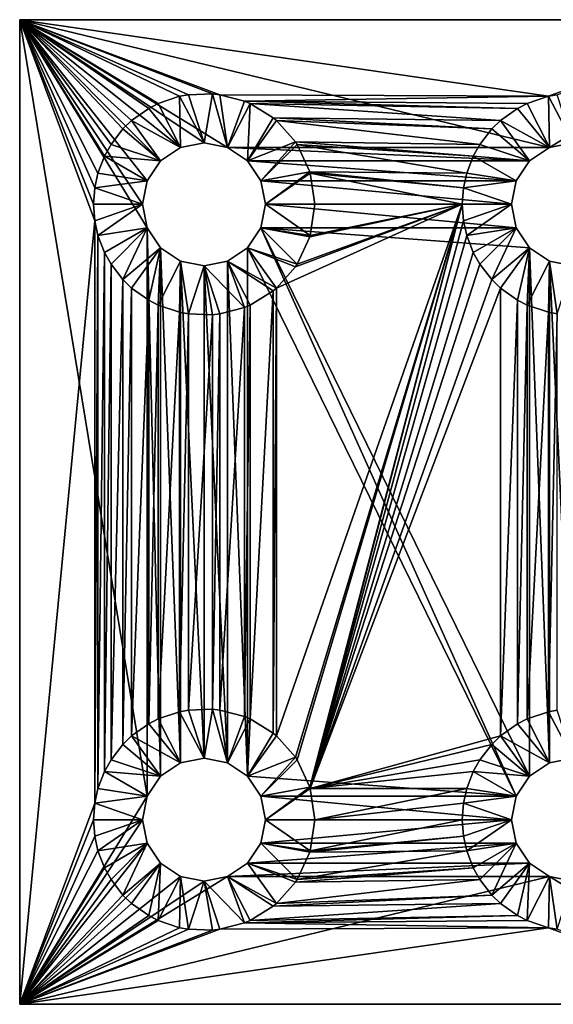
# Model space of a CAD drawing. Extents: x -50 to 50, y -20 to 20.
# Tile 1 of 4: x -50 to -28, y -20 to 20. Entities that reach past the tile are written whole.
import ezdxf

# ---------------------------------------------------------------- set-up
doc = ezdxf.new("R2010")
doc.units = 0
doc.header["$LTSCALE"] = 5
doc.linetypes.add('AUSGEZOGEN', pattern=[0])
doc.layers.add('LAYER0', color=7, linetype='CONTINUOUS')

msp = doc.modelspace()

# ---------------------------------------------------------------- linework, layer by layer
at = {"layer": 'LAYER0', "color": 8, "linetype": 'AUSGEZOGEN'}
for points in [[(-50, 20, -25), (-20, 20, -35), (-50, 20, -35)], [(-50, 20, -25), (-20, 20, -25), (-20, 20, -35)], [(-41.86, 16.954, -25), (-28.501, 16.887, -25), (-50, 20, -25)], [(-42.164, 16.987, -25), (-50, 20, -25), (-43.14, 16.954, -25)], [(-42.164, 16.987, -25), (-41.86, 16.954, -25), (-50, 20, -25)], [(-50, 20, -25), (-28.501, 16.887, -25), (-20, 20, -25)], [(-46.95, 11.829, -25), (-47, 12.5, -25), (-50, 20, -25)], [(-50, -20, -25), (-46.95, 11.829, -25), (-50, 20, -25)], [(-47, 12.5, -25), (-46.95, 13.171, -25), (-50, 20, -25)], [(-50, 20, -25), (-46.95, 13.171, -25), (-46.818, 13.768, -25)], [(-46.554, 14.452, -25), (-50, 20, -25), (-46.818, 13.768, -25)], [(-46.554, 14.452, -25), (-46.286, 14.933, -25), (-50, 20, -25)], [(-50, 20, -25), (-46.286, 14.933, -25), (-45.799, 15.561, -25)], [(-45.447, 15.901, -25), (-50, 20, -25), (-45.799, 15.561, -25)], [(-45.447, 15.901, -25), (-44.75, 16.397, -25), (-50, 20, -25)], [(-50, 20, -25), (-44.75, 16.397, -25), (-44.369, 16.593, -25)], [(-43.501, 16.887, -25), (-50, 20, -25), (-44.369, 16.593, -25)], [(-43.501, 16.887, -25), (-43.14, 16.954, -25), (-50, 20, -25)], [(-50, -20, -25), (-50, 20, -25), (-50, -20, -35)], [(-50, -20, -35), (-50, 20, -25), (-50, 20, -35)], [(-28.457, 14.81, -35), (-41.543, 14.81, -35), (-50, 20, -35)], [(-20, 20, -35), (-28.457, 14.81, -35), (-50, 20, -35)], [(-50, 20, -35), (-44.81, -11.543, -35), (-50, -20, -35)], [(-50, 20, -35), (-44.81, 11.543, -35), (-44.81, -11.543, -35)], [(-50, 20, -35), (-45, 12.5, -35), (-44.81, 11.543, -35)], [(-50, 20, -35), (-44.81, 13.457, -35), (-45, 12.5, -35)], [(-50, 20, -35), (-44.268, 14.268, -35), (-44.81, 13.457, -35)], [(-50, 20, -35), (-43.457, 14.81, -35), (-44.268, 14.268, -35)], [(-50, 20, -35), (-42.5, 15, -35), (-43.457, 14.81, -35)], [(-50, 20, -35), (-41.543, 14.81, -35), (-42.5, 15, -35)], [(-20, 20, -25), (-28.501, 16.887, -25), (-28.14, 16.954, -25)], [(-20, 20, -35), (-27.5, 15, -35), (-28.457, 14.81, -35)], [(-43.501, 16.887, -25), (-44.369, 16.593, -25), (-43.457, 14.81, -27)], [(-43.501, 16.887, -25), (-42.5, 15, -27), (-43.14, 16.954, -25)], [(-43.501, 16.887, -25), (-43.457, 14.81, -27), (-42.5, 15, -27)], [(-42.5, 15, -27), (-42.164, 16.987, -25), (-43.14, 16.954, -25)], [(-41.543, 14.81, -27), (-42.164, 16.987, -25), (-42.5, 15, -27)], [(-41.86, 16.954, -25), (-42.164, 16.987, -25), (-41.543, 14.81, -27)], [(-41.86, 16.954, -25), (-41.543, 14.81, -27), (-40.856, 16.689, -25)], [(-40.856, 16.689, -25), (-28.501, 16.887, -25), (-41.86, 16.954, -25)], [(-29.369, 16.593, -25), (-28.501, 16.887, -25), (-40.856, 16.689, -25)], [(-28.501, 16.887, -25), (-29.369, 16.593, -25), (-28.457, 14.81, -27)], [(-28.501, 16.887, -25), (-27.5, 15, -27), (-28.14, 16.954, -25)], [(-28.501, 16.887, -25), (-28.457, 14.81, -27), (-27.5, 15, -27)], [(-44.75, 16.397, -25), (-43.457, 14.81, -27), (-44.369, 16.593, -25)], [(-41.543, 14.81, -27), (-40.631, 16.593, -25), (-40.856, 16.689, -25)], [(-40.732, 14.268, -27), (-40.631, 16.593, -25), (-41.543, 14.81, -27)], [(-29.369, 16.593, -25), (-40.856, 16.689, -25), (-29.75, 16.397, -25)], [(-29.75, 16.397, -25), (-40.856, 16.689, -25), (-40.631, 16.593, -25)], [(-39.694, 16.018, -25), (-40.631, 16.593, -25), (-40.732, 14.268, -27)], [(-29.75, 16.397, -25), (-40.631, 16.593, -25), (-30.447, 15.901, -25)], [(-30.447, 15.901, -25), (-40.631, 16.593, -25), (-39.694, 16.018, -25)], [(-29.75, 16.397, -25), (-28.457, 14.81, -27), (-29.369, 16.593, -25)], [(-44.75, 16.397, -25), (-45.447, 15.901, -25), (-43.457, 14.81, -27)], [(-39.694, 16.018, -25), (-40.732, 14.268, -27), (-39.553, 15.901, -25)], [(-30.447, 15.901, -25), (-39.694, 16.018, -25), (-30.799, 15.561, -25)], [(-30.799, 15.561, -25), (-39.694, 16.018, -25), (-39.553, 15.901, -25)], [(-29.75, 16.397, -25), (-30.447, 15.901, -25), (-28.457, 14.81, -27)], [(-45.799, 15.561, -25), (-44.268, 14.268, -27), (-45.447, 15.901, -25)], [(-45.447, 15.901, -25), (-44.268, 14.268, -27), (-43.457, 14.81, -27)], [(-40.732, 14.268, -27), (-38.782, 15.035, -25), (-39.553, 15.901, -25)], [(-30.799, 15.561, -25), (-39.553, 15.901, -25), (-31.286, 14.933, -25)], [(-39.553, 15.901, -25), (-38.782, 15.035, -25), (-31.286, 14.933, -25)], [(-30.799, 15.561, -25), (-29.268, 14.268, -27), (-30.447, 15.901, -25)], [(-30.447, 15.901, -25), (-29.268, 14.268, -27), (-28.457, 14.81, -27)], [(-46.286, 14.933, -25), (-44.268, 14.268, -27), (-45.799, 15.561, -25)], [(-31.286, 14.933, -25), (-29.268, 14.268, -27), (-30.799, 15.561, -25)], [(-46.554, 14.452, -25), (-44.268, 14.268, -27), (-46.286, 14.933, -25)], [(-44.268, 14.268, -35), (-43.457, 14.81, -27), (-44.268, 14.268, -27)], [(-44.268, 14.268, -35), (-43.457, 14.81, -35), (-43.457, 14.81, -27)], [(-43.457, 14.81, -35), (-42.5, 15, -27), (-43.457, 14.81, -27)], [(-43.457, 14.81, -35), (-42.5, 15, -35), (-42.5, 15, -27)], [(-42.5, 15, -35), (-41.543, 14.81, -27), (-42.5, 15, -27)], [(-42.5, 15, -35), (-41.543, 14.81, -35), (-41.543, 14.81, -27)], [(-41.543, 14.81, -35), (-40.732, 14.268, -27), (-41.543, 14.81, -27)], [(-41.543, 14.81, -35), (-40.732, 14.268, -35), (-40.732, 14.268, -27)], [(-29.268, 14.268, -35), (-40.732, 14.268, -35), (-41.543, 14.81, -35)], [(-28.457, 14.81, -35), (-29.268, 14.268, -35), (-41.543, 14.81, -35)], [(-40.732, 14.268, -27), (-40.19, 13.457, -27), (-38.782, 15.035, -25)], [(-40.19, 13.457, -27), (-38.714, 14.933, -25), (-38.782, 15.035, -25)], [(-38.2, 13.826, -25), (-38.714, 14.933, -25), (-40.19, 13.457, -27)], [(-31.286, 14.933, -25), (-38.782, 15.035, -25), (-31.554, 14.452, -25)], [(-31.554, 14.452, -25), (-38.782, 15.035, -25), (-38.714, 14.933, -25)], [(-31.818, 13.768, -25), (-38.714, 14.933, -25), (-38.2, 13.826, -25)], [(-38.714, 14.933, -25), (-31.818, 13.768, -25), (-31.554, 14.452, -25)], [(-31.554, 14.452, -25), (-29.268, 14.268, -27), (-31.286, 14.933, -25)], [(-29.268, 14.268, -35), (-28.457, 14.81, -27), (-29.268, 14.268, -27)], [(-29.268, 14.268, -35), (-28.457, 14.81, -35), (-28.457, 14.81, -27)], [(-28.457, 14.81, -35), (-27.5, 15, -27), (-28.457, 14.81, -27)], [(-28.457, 14.81, -35), (-27.5, 15, -35), (-27.5, 15, -27)], [(-44.81, 13.457, -27), (-46.554, 14.452, -25), (-46.818, 13.768, -25)], [(-44.81, 13.457, -27), (-44.268, 14.268, -27), (-46.554, 14.452, -25)], [(-29.81, 13.457, -27), (-31.554, 14.452, -25), (-31.818, 13.768, -25)], [(-29.81, 13.457, -27), (-29.268, 14.268, -27), (-31.554, 14.452, -25)], [(-44.81, 13.457, -35), (-44.268, 14.268, -27), (-44.81, 13.457, -27)], [(-44.81, 13.457, -35), (-44.268, 14.268, -35), (-44.268, 14.268, -27)], [(-40.732, 14.268, -35), (-40.19, 13.457, -27), (-40.732, 14.268, -27)], [(-40.732, 14.268, -35), (-40.19, 13.457, -35), (-40.19, 13.457, -27)], [(-29.81, 13.457, -35), (-40.19, 13.457, -35), (-40.732, 14.268, -35)], [(-29.268, 14.268, -35), (-29.81, 13.457, -35), (-40.732, 14.268, -35)], [(-29.81, 13.457, -35), (-29.268, 14.268, -27), (-29.81, 13.457, -27)], [(-29.81, 13.457, -35), (-29.268, 14.268, -35), (-29.268, 14.268, -27)], [(-44.81, 13.457, -27), (-46.818, 13.768, -25), (-46.95, 13.171, -25)], [(-38.2, 13.826, -25), (-40.19, 13.457, -27), (-40, 12.5, -27)], [(-38.2, 13.826, -25), (-40, 12.5, -27), (-38.182, 13.768, -25)], [(-40, 12.5, -27), (-38, 12.5, -25), (-38.182, 13.768, -25)], [(-31.95, 13.171, -25), (-38.2, 13.826, -25), (-38.182, 13.768, -25)], [(-38.2, 13.826, -25), (-31.95, 13.171, -25), (-31.818, 13.768, -25)], [(-32, 12.5, -25), (-38.182, 13.768, -25), (-38, 12.5, -25)], [(-38.182, 13.768, -25), (-32, 12.5, -25), (-31.95, 13.171, -25)], [(-29.81, 13.457, -27), (-31.818, 13.768, -25), (-31.95, 13.171, -25)], [(-44.81, 13.457, -27), (-46.95, 13.171, -25), (-45, 12.5, -27)], [(-45, 12.5, -35), (-44.81, 13.457, -27), (-45, 12.5, -27)], [(-45, 12.5, -35), (-44.81, 13.457, -35), (-44.81, 13.457, -27)], [(-40.19, 13.457, -35), (-40, 12.5, -27), (-40.19, 13.457, -27)], [(-40.19, 13.457, -35), (-40, 12.5, -35), (-40, 12.5, -27)], [(-30, 12.5, -35), (-40, 12.5, -35), (-40.19, 13.457, -35)], [(-29.81, 13.457, -35), (-30, 12.5, -35), (-40.19, 13.457, -35)], [(-29.81, 13.457, -27), (-31.95, 13.171, -25), (-30, 12.5, -27)], [(-30, 12.5, -35), (-29.81, 13.457, -27), (-30, 12.5, -27)], [(-30, 12.5, -35), (-29.81, 13.457, -35), (-29.81, 13.457, -27)], [(-46.95, 13.171, -25), (-47, 12.5, -25), (-45, 12.5, -27)], [(-31.95, 13.171, -25), (-32, 12.5, -25), (-30, 12.5, -27)], [(-46.95, 11.829, -25), (-45, 12.5, -27), (-47, 12.5, -25)], [(-46.818, 11.232, -25), (-45, 12.5, -27), (-46.95, 11.829, -25)], [(-44.81, 11.543, -27), (-45, 12.5, -27), (-46.818, 11.232, -25)], [(-44.81, 11.543, -27), (-44.81, 11.543, -35), (-45, 12.5, -27)], [(-44.81, 11.543, -35), (-45, 12.5, -35), (-45, 12.5, -27)], [(-40, 12.5, -35), (-40.19, 11.543, -27), (-40, 12.5, -27)], [(-40, 12.5, -35), (-40.19, 11.543, -35), (-40.19, 11.543, -27)], [(-38.182, 11.232, -25), (-40, 12.5, -27), (-40.19, 11.543, -27)], [(-40.19, 11.543, -35), (-40, 12.5, -35), (-29.81, 11.543, -35)], [(-38.182, 11.232, -25), (-38, 12.5, -25), (-40, 12.5, -27)], [(-29.81, 11.543, -35), (-40, 12.5, -35), (-30, 12.5, -35)], [(-32, 12.5, -25), (-39.553, -9.099, -25), (-38.782, -9.965, -25)], [(-38.782, 9.965, -25), (-39.553, 9.099, -25), (-32, 12.5, -25)], [(-32, 12.5, -25), (-39.553, 9.099, -25), (-39.553, -9.099, -25)], [(-38.714, -10.067, -25), (-32, 12.5, -25), (-38.782, -9.965, -25)], [(-38.782, 9.965, -25), (-32, 12.5, -25), (-38.714, 10.067, -25)], [(-38.714, -10.067, -25), (-38.2, -11.174, -25), (-32, 12.5, -25)], [(-32, 12.5, -25), (-38.2, 11.174, -25), (-38.714, 10.067, -25)], [(-32, 12.5, -25), (-38.2, -11.174, -25), (-38.182, -11.232, -25)], [(-38.182, 11.232, -25), (-38.2, 11.174, -25), (-32, 12.5, -25)], [(-31.95, 11.829, -25), (-32, 12.5, -25), (-38.182, -11.232, -25)], [(-38.182, 11.232, -25), (-32, 12.5, -25), (-38, 12.5, -25)], [(-31.95, 11.829, -25), (-30, 12.5, -27), (-32, 12.5, -25)], [(-31.818, 11.232, -25), (-30, 12.5, -27), (-31.95, 11.829, -25)], [(-29.81, 11.543, -27), (-30, 12.5, -27), (-31.818, 11.232, -25)], [(-29.81, 11.543, -27), (-29.81, 11.543, -35), (-30, 12.5, -27)], [(-29.81, 11.543, -35), (-30, 12.5, -35), (-30, 12.5, -27)], [(-46.95, -11.829, -25), (-46.95, 11.829, -25), (-50, -20, -25)], [(-46.95, -11.829, -25), (-46.818, 11.232, -25), (-46.95, 11.829, -25)], [(-31.95, 11.829, -25), (-38.182, -11.232, -25), (-31.818, 11.232, -25)], [(-46.95, -11.829, -25), (-46.818, -11.232, -25), (-46.818, 11.232, -25)], [(-46.554, 10.548, -25), (-44.81, 11.543, -27), (-46.818, 11.232, -25)], [(-46.818, 11.232, -25), (-46.818, -11.232, -25), (-46.554, 10.548, -25)], [(-46.554, 10.548, -25), (-46.286, 10.067, -25), (-44.81, 11.543, -27)], [(-44.81, 11.543, -27), (-46.286, 10.067, -25), (-45.799, 9.439, -25)], [(-44.268, 10.732, -27), (-44.81, 11.543, -27), (-45.799, 9.439, -25)], [(-44.81, 11.543, -27), (-44.268, 10.732, -35), (-44.81, 11.543, -35)], [(-44.81, 11.543, -27), (-44.268, 10.732, -27), (-44.268, 10.732, -35)], [(-44.81, 11.543, -35), (-44.268, -10.732, -35), (-44.81, -11.543, -35)], [(-44.81, 11.543, -35), (-44.268, 10.732, -35), (-44.268, -10.732, -35)], [(-40.19, 11.543, -35), (-40.732, 10.732, -27), (-40.19, 11.543, -27)], [(-40.19, 11.543, -35), (-40.732, 10.732, -35), (-40.732, 10.732, -27)], [(-40.19, 11.543, -27), (-40.732, 10.732, -27), (-38.714, 10.067, -25)], [(-40.19, 11.543, -35), (-29.81, -11.543, -35), (-40.732, 10.732, -35)], [(-40.19, 11.543, -27), (-38.714, 10.067, -25), (-38.2, 11.174, -25)], [(-38.182, 11.232, -25), (-40.19, 11.543, -27), (-38.2, 11.174, -25)], [(-40.19, 11.543, -35), (-29.268, -10.732, -35), (-29.81, -11.543, -35)], [(-40.19, 11.543, -35), (-29.268, 10.732, -35), (-29.268, -10.732, -35)], [(-40.19, 11.543, -35), (-29.81, 11.543, -35), (-29.268, 10.732, -35)], [(-38.182, -11.232, -25), (-31.554, 10.548, -25), (-31.818, 11.232, -25)], [(-31.554, 10.548, -25), (-29.81, 11.543, -27), (-31.818, 11.232, -25)], [(-31.554, 10.548, -25), (-31.286, 10.067, -25), (-29.81, 11.543, -27)], [(-29.81, 11.543, -27), (-31.286, 10.067, -25), (-30.799, 9.439, -25)], [(-29.268, 10.732, -27), (-29.81, 11.543, -27), (-30.799, 9.439, -25)], [(-29.81, 11.543, -27), (-29.268, 10.732, -35), (-29.81, 11.543, -35)], [(-29.81, 11.543, -27), (-29.268, 10.732, -27), (-29.268, 10.732, -35)], [(-46.554, 10.548, -25), (-46.818, -11.232, -25), (-46.554, -10.548, -25)], [(-46.286, 10.067, -25), (-46.554, 10.548, -25), (-46.554, -10.548, -25)], [(-44.268, 10.732, -27), (-45.799, 9.439, -25), (-45.447, 9.099, -25)], [(-44.75, 8.603, -25), (-44.268, 10.732, -27), (-45.447, 9.099, -25)], [(-44.75, 8.603, -25), (-44.369, 8.407, -25), (-44.268, 10.732, -27)], [(-44.268, 10.732, -27), (-44.369, 8.407, -25), (-43.457, 10.19, -27)], [(-44.268, 10.732, -35), (-44.268, 10.732, -27), (-43.457, 10.19, -35)], [(-43.457, 10.19, -35), (-44.268, 10.732, -27), (-43.457, 10.19, -27)], [(-44.268, 10.732, -35), (-43.457, -10.19, -35), (-44.268, -10.732, -35)], [(-44.268, 10.732, -35), (-43.457, 10.19, -35), (-43.457, -10.19, -35)], [(-40.732, 10.732, -35), (-41.543, 10.19, -27), (-40.732, 10.732, -27)], [(-40.732, 10.732, -35), (-41.543, 10.19, -35), (-41.543, 10.19, -27)], [(-39.553, 9.099, -25), (-40.732, 10.732, -27), (-41.543, 10.19, -27)], [(-40.732, 10.732, -35), (-40.732, -10.732, -35), (-41.543, 10.19, -35)], [(-39.553, 9.099, -25), (-38.782, 9.965, -25), (-40.732, 10.732, -27)], [(-40.732, 10.732, -27), (-38.782, 9.965, -25), (-38.714, 10.067, -25)], [(-29.81, -11.543, -35), (-40.732, -10.732, -35), (-40.732, 10.732, -35)], [(-31.286, 10.067, -25), (-31.554, 10.548, -25), (-38.182, -11.232, -25)], [(-29.268, 10.732, -27), (-30.799, 9.439, -25), (-30.447, 9.099, -25)], [(-29.75, 8.603, -25), (-29.268, 10.732, -27), (-30.447, 9.099, -25)], [(-29.75, 8.603, -25), (-29.369, 8.407, -25), (-29.268, 10.732, -27)], [(-29.268, 10.732, -27), (-29.369, 8.407, -25), (-28.457, 10.19, -27)], [(-29.268, 10.732, -35), (-29.268, 10.732, -27), (-28.457, 10.19, -35)], [(-28.457, 10.19, -35), (-29.268, 10.732, -27), (-28.457, 10.19, -27)], [(-28.457, -10.19, -35), (-29.268, -10.732, -35), (-29.268, 10.732, -35)], [(-28.457, 10.19, -35), (-28.457, -10.19, -35), (-29.268, 10.732, -35)], [(-46.286, 10.067, -25), (-46.554, -10.548, -25), (-46.286, -10.067, -25)], [(-45.799, 9.439, -25), (-46.286, 10.067, -25), (-46.286, -10.067, -25)], [(-43.457, 10.19, -27), (-44.369, 8.407, -25), (-43.501, 8.113, -25)], [(-43.14, 8.046, -25), (-43.457, 10.19, -27), (-43.501, 8.113, -25)], [(-42.5, 10, -35), (-43.457, 10.19, -27), (-42.5, 10, -27)], [(-42.5, 10, -35), (-43.457, 10.19, -35), (-43.457, 10.19, -27)], [(-43.14, 8.046, -25), (-42.5, 10, -27), (-43.457, 10.19, -27)], [(-43.457, 10.19, -35), (-42.5, -10, -35), (-43.457, -10.19, -35)], [(-43.457, 10.19, -35), (-42.5, 10, -35), (-42.5, -10, -35)], [(-43.14, 8.046, -25), (-42.164, 8.013, -25), (-42.5, 10, -27)], [(-41.543, 10.19, -35), (-42.5, 10, -27), (-41.543, 10.19, -27)], [(-41.543, 10.19, -35), (-42.5, 10, -35), (-42.5, 10, -27)], [(-40.856, 8.311, -25), (-41.543, 10.19, -27), (-42.5, 10, -27)], [(-42.5, 10, -35), (-41.543, 10.19, -35), (-41.543, -10.19, -35)], [(-42.5, 10, -27), (-42.164, 8.013, -25), (-41.86, 8.046, -25)], [(-40.856, 8.311, -25), (-42.5, 10, -27), (-41.86, 8.046, -25)], [(-42.5, 10, -35), (-41.543, -10.19, -35), (-42.5, -10, -35)], [(-40.856, 8.311, -25), (-40.631, 8.407, -25), (-41.543, 10.19, -27)], [(-41.543, 10.19, -27), (-40.631, 8.407, -25), (-39.694, 8.982, -25)], [(-39.553, 9.099, -25), (-41.543, 10.19, -27), (-39.694, 8.982, -25)], [(-41.543, 10.19, -35), (-40.732, -10.732, -35), (-41.543, -10.19, -35)], [(-31.286, 10.067, -25), (-38.182, -11.232, -25), (-30.799, 9.439, -25)], [(-28.457, 10.19, -27), (-29.369, 8.407, -25), (-28.501, 8.113, -25)], [(-28.14, 8.046, -25), (-28.457, 10.19, -27), (-28.501, 8.113, -25)], [(-27.5, 10, -35), (-28.457, 10.19, -27), (-27.5, 10, -27)], [(-27.5, 10, -35), (-28.457, 10.19, -35), (-28.457, 10.19, -27)], [(-28.14, 8.046, -25), (-27.5, 10, -27), (-28.457, 10.19, -27)], [(-28.457, 10.19, -35), (-27.5, -10, -35), (-28.457, -10.19, -35)], [(-28.457, 10.19, -35), (-27.5, 10, -35), (-27.5, -10, -35)], [(-45.799, 9.439, -25), (-46.286, -10.067, -25), (-45.799, -9.439, -25)], [(-45.447, 9.099, -25), (-45.799, 9.439, -25), (-45.799, -9.439, -25)], [(-38.182, -11.232, -25), (-30.447, 9.099, -25), (-30.799, 9.439, -25)], [(-45.447, 9.099, -25), (-45.799, -9.439, -25), (-45.447, -9.099, -25)], [(-44.75, 8.603, -25), (-45.447, 9.099, -25), (-45.447, -9.099, -25)], [(-39.694, 8.982, -25), (-40.631, -8.407, -25), (-39.694, -8.982, -25)], [(-39.694, 8.982, -25), (-40.631, 8.407, -25), (-40.631, -8.407, -25)], [(-39.553, 9.099, -25), (-39.694, -8.982, -25), (-39.553, -9.099, -25)], [(-39.553, 9.099, -25), (-39.694, 8.982, -25), (-39.694, -8.982, -25)], [(-30.447, 9.099, -25), (-38.182, -11.232, -25), (-30.447, -9.099, -25)], [(-30.447, -9.099, -25), (-29.75, 8.603, -25), (-30.447, 9.099, -25)], [(-44.75, 8.603, -25), (-45.447, -9.099, -25), (-44.75, -8.603, -25)], [(-44.369, 8.407, -25), (-44.75, 8.603, -25), (-44.75, -8.603, -25)], [(-44.369, 8.407, -25), (-44.75, -8.603, -25), (-44.369, -8.407, -25)], [(-43.501, 8.113, -25), (-44.369, 8.407, -25), (-44.369, -8.407, -25)], [(-40.631, 8.407, -25), (-40.856, -8.311, -25), (-40.631, -8.407, -25)], [(-40.631, 8.407, -25), (-40.856, 8.311, -25), (-40.856, -8.311, -25)], [(-30.447, -9.099, -25), (-29.75, -8.603, -25), (-29.75, 8.603, -25)], [(-29.75, -8.603, -25), (-29.369, 8.407, -25), (-29.75, 8.603, -25)], [(-29.75, -8.603, -25), (-29.369, -8.407, -25), (-29.369, 8.407, -25)], [(-29.369, -8.407, -25), (-28.501, 8.113, -25), (-29.369, 8.407, -25)], [(-43.501, 8.113, -25), (-44.369, -8.407, -25), (-43.501, -8.113, -25)], [(-43.14, 8.046, -25), (-43.501, 8.113, -25), (-43.501, -8.113, -25)], [(-43.14, 8.046, -25), (-43.501, -8.113, -25), (-43.14, -8.046, -25)], [(-42.164, 8.013, -25), (-43.14, 8.046, -25), (-43.14, -8.046, -25)], [(-42.164, 8.013, -25), (-43.14, -8.046, -25), (-42.164, -8.013, -25)], [(-41.86, 8.046, -25), (-42.164, -8.013, -25), (-41.86, -8.046, -25)], [(-41.86, 8.046, -25), (-42.164, 8.013, -25), (-42.164, -8.013, -25)], [(-40.856, 8.311, -25), (-41.86, -8.046, -25), (-40.856, -8.311, -25)], [(-40.856, 8.311, -25), (-41.86, 8.046, -25), (-41.86, -8.046, -25)], [(-29.369, -8.407, -25), (-28.501, -8.113, -25), (-28.501, 8.113, -25)], [(-28.501, -8.113, -25), (-28.14, 8.046, -25), (-28.501, 8.113, -25)], [(-28.501, -8.113, -25), (-28.14, -8.046, -25), (-28.14, 8.046, -25)], [(-43.501, -8.113, -25), (-44.369, -8.407, -25), (-43.457, -10.19, -27)], [(-43.501, -8.113, -25), (-42.5, -10, -27), (-43.14, -8.046, -25)], [(-43.501, -8.113, -25), (-43.457, -10.19, -27), (-42.5, -10, -27)], [(-42.5, -10, -27), (-42.164, -8.013, -25), (-43.14, -8.046, -25)], [(-41.543, -10.19, -27), (-42.164, -8.013, -25), (-42.5, -10, -27)], [(-41.86, -8.046, -25), (-42.164, -8.013, -25), (-41.543, -10.19, -27)], [(-41.86, -8.046, -25), (-41.543, -10.19, -27), (-40.856, -8.311, -25)], [(-41.543, -10.19, -27), (-40.631, -8.407, -25), (-40.856, -8.311, -25)], [(-28.501, -8.113, -25), (-29.369, -8.407, -25), (-28.457, -10.19, -27)], [(-28.501, -8.113, -25), (-27.5, -10, -27), (-28.14, -8.046, -25)], [(-28.501, -8.113, -25), (-28.457, -10.19, -27), (-27.5, -10, -27)], [(-44.75, -8.603, -25), (-45.447, -9.099, -25), (-43.457, -10.19, -27)], [(-44.75, -8.603, -25), (-43.457, -10.19, -27), (-44.369, -8.407, -25)], [(-40.732, -10.732, -27), (-40.631, -8.407, -25), (-41.543, -10.19, -27)], [(-39.694, -8.982, -25), (-40.631, -8.407, -25), (-40.732, -10.732, -27)], [(-29.75, -8.603, -25), (-30.447, -9.099, -25), (-28.457, -10.19, -27)], [(-29.75, -8.603, -25), (-28.457, -10.19, -27), (-29.369, -8.407, -25)], [(-45.799, -9.439, -25), (-44.268, -10.732, -27), (-45.447, -9.099, -25)], [(-45.447, -9.099, -25), (-44.268, -10.732, -27), (-43.457, -10.19, -27)], [(-39.694, -8.982, -25), (-40.732, -10.732, -27), (-39.553, -9.099, -25)], [(-40.732, -10.732, -27), (-38.782, -9.965, -25), (-39.553, -9.099, -25)], [(-38.182, -11.232, -25), (-30.799, -9.439, -25), (-30.447, -9.099, -25)], [(-30.799, -9.439, -25), (-29.268, -10.732, -27), (-30.447, -9.099, -25)], [(-30.447, -9.099, -25), (-29.268, -10.732, -27), (-28.457, -10.19, -27)], [(-46.286, -10.067, -25), (-44.268, -10.732, -27), (-45.799, -9.439, -25)], [(-31.286, -10.067, -25), (-30.799, -9.439, -25), (-38.182, -11.232, -25)], [(-31.286, -10.067, -25), (-29.268, -10.732, -27), (-30.799, -9.439, -25)], [(-43.457, -10.19, -35), (-42.5, -10, -27), (-43.457, -10.19, -27)], [(-43.457, -10.19, -35), (-42.5, -10, -35), (-42.5, -10, -27)], [(-42.5, -10, -35), (-41.543, -10.19, -27), (-42.5, -10, -27)], [(-42.5, -10, -35), (-41.543, -10.19, -35), (-41.543, -10.19, -27)], [(-40.732, -10.732, -27), (-40.19, -11.543, -27), (-38.782, -9.965, -25)], [(-40.19, -11.543, -27), (-38.714, -10.067, -25), (-38.782, -9.965, -25)], [(-28.457, -10.19, -35), (-27.5, -10, -27), (-28.457, -10.19, -27)], [(-28.457, -10.19, -35), (-27.5, -10, -35), (-27.5, -10, -27)], [(-46.554, -10.548, -25), (-44.268, -10.732, -27), (-46.286, -10.067, -25)], [(-44.268, -10.732, -35), (-43.457, -10.19, -27), (-44.268, -10.732, -27)], [(-44.268, -10.732, -35), (-43.457, -10.19, -35), (-43.457, -10.19, -27)], [(-41.543, -10.19, -35), (-40.732, -10.732, -27), (-41.543, -10.19, -27)], [(-41.543, -10.19, -35), (-40.732, -10.732, -35), (-40.732, -10.732, -27)], [(-38.2, -11.174, -25), (-38.714, -10.067, -25), (-40.19, -11.543, -27)], [(-31.286, -10.067, -25), (-38.182, -11.232, -25), (-31.554, -10.548, -25)], [(-31.554, -10.548, -25), (-29.268, -10.732, -27), (-31.286, -10.067, -25)], [(-29.268, -10.732, -35), (-28.457, -10.19, -27), (-29.268, -10.732, -27)], [(-29.268, -10.732, -35), (-28.457, -10.19, -35), (-28.457, -10.19, -27)], [(-44.81, -11.543, -27), (-46.554, -10.548, -25), (-46.818, -11.232, -25)], [(-44.81, -11.543, -27), (-44.268, -10.732, -27), (-46.554, -10.548, -25)], [(-44.81, -11.543, -35), (-44.268, -10.732, -27), (-44.81, -11.543, -27)], [(-44.81, -11.543, -35), (-44.268, -10.732, -35), (-44.268, -10.732, -27)], [(-40.732, -10.732, -35), (-40.19, -11.543, -27), (-40.732, -10.732, -27)], [(-40.732, -10.732, -35), (-40.19, -11.543, -35), (-40.19, -11.543, -27)], [(-40.19, -11.543, -35), (-40.732, -10.732, -35), (-29.81, -11.543, -35)], [(-38.182, -11.232, -25), (-31.818, -11.232, -25), (-31.554, -10.548, -25)], [(-29.81, -11.543, -27), (-31.554, -10.548, -25), (-31.818, -11.232, -25)], [(-29.81, -11.543, -27), (-29.268, -10.732, -27), (-31.554, -10.548, -25)], [(-29.81, -11.543, -35), (-29.268, -10.732, -27), (-29.81, -11.543, -27)], [(-29.81, -11.543, -35), (-29.268, -10.732, -35), (-29.268, -10.732, -27)], [(-38.2, -11.174, -25), (-40.19, -11.543, -27), (-40, -12.5, -27)], [(-38.2, -11.174, -25), (-40, -12.5, -27), (-38.182, -11.232, -25)], [(-44.81, -11.543, -35), (-45, -12.5, -35), (-50, -20, -35)], [(-44.81, -11.543, -27), (-46.818, -11.232, -25), (-46.95, -11.829, -25)], [(-44.81, -11.543, -27), (-46.95, -11.829, -25), (-45, -12.5, -27)], [(-45, -12.5, -35), (-44.81, -11.543, -27), (-45, -12.5, -27)], [(-45, -12.5, -35), (-44.81, -11.543, -35), (-44.81, -11.543, -27)], [(-40.19, -11.543, -35), (-40, -12.5, -27), (-40.19, -11.543, -27)], [(-40.19, -11.543, -35), (-40, -12.5, -35), (-40, -12.5, -27)], [(-40.19, -11.543, -35), (-30, -12.5, -35), (-40, -12.5, -35)], [(-40.19, -11.543, -35), (-29.81, -11.543, -35), (-30, -12.5, -35)], [(-40, -12.5, -27), (-38, -12.5, -25), (-38.182, -11.232, -25)], [(-38, -12.5, -25), (-31.818, -11.232, -25), (-38.182, -11.232, -25)], [(-31.95, -11.829, -25), (-31.818, -11.232, -25), (-38, -12.5, -25)], [(-29.81, -11.543, -27), (-31.818, -11.232, -25), (-31.95, -11.829, -25)], [(-29.81, -11.543, -27), (-31.95, -11.829, -25), (-30, -12.5, -27)], [(-30, -12.5, -35), (-29.81, -11.543, -27), (-30, -12.5, -27)], [(-30, -12.5, -35), (-29.81, -11.543, -35), (-29.81, -11.543, -27)], [(-46.95, -11.829, -25), (-50, -20, -25), (-47, -12.5, -25)], [(-46.95, -11.829, -25), (-47, -12.5, -25), (-45, -12.5, -27)], [(-31.95, -11.829, -25), (-38, -12.5, -25), (-32, -12.5, -25)], [(-31.95, -11.829, -25), (-32, -12.5, -25), (-30, -12.5, -27)], [(-50, -20, -25), (-46.95, -13.171, -25), (-47, -12.5, -25)], [(-45, -12.5, -35), (-44.81, -13.457, -35), (-50, -20, -35)], [(-46.95, -13.171, -25), (-45, -12.5, -27), (-47, -12.5, -25)], [(-46.818, -13.768, -25), (-45, -12.5, -27), (-46.95, -13.171, -25)], [(-44.81, -13.457, -27), (-45, -12.5, -27), (-46.818, -13.768, -25)], [(-44.81, -13.457, -27), (-44.81, -13.457, -35), (-45, -12.5, -27)], [(-44.81, -13.457, -35), (-45, -12.5, -35), (-45, -12.5, -27)], [(-40, -12.5, -35), (-40.19, -13.457, -27), (-40, -12.5, -27)], [(-40, -12.5, -35), (-40.19, -13.457, -35), (-40.19, -13.457, -27)], [(-38.182, -13.768, -25), (-40, -12.5, -27), (-40.19, -13.457, -27)], [(-30, -12.5, -35), (-40.19, -13.457, -35), (-40, -12.5, -35)], [(-30, -12.5, -35), (-29.81, -13.457, -35), (-40.19, -13.457, -35)], [(-38.182, -13.768, -25), (-38, -12.5, -25), (-40, -12.5, -27)], [(-38.182, -13.768, -25), (-31.95, -13.171, -25), (-32, -12.5, -25)], [(-38, -12.5, -25), (-38.182, -13.768, -25), (-32, -12.5, -25)], [(-31.95, -13.171, -25), (-30, -12.5, -27), (-32, -12.5, -25)], [(-31.818, -13.768, -25), (-30, -12.5, -27), (-31.95, -13.171, -25)], [(-29.81, -13.457, -27), (-30, -12.5, -27), (-31.818, -13.768, -25)], [(-29.81, -13.457, -27), (-29.81, -13.457, -35), (-30, -12.5, -27)], [(-29.81, -13.457, -35), (-30, -12.5, -35), (-30, -12.5, -27)], [(-46.818, -13.768, -25), (-46.95, -13.171, -25), (-50, -20, -25)], [(-38.2, -13.826, -25), (-31.818, -13.768, -25), (-31.95, -13.171, -25)], [(-38.182, -13.768, -25), (-38.2, -13.826, -25), (-31.95, -13.171, -25)], [(-50, -20, -35), (-44.81, -13.457, -35), (-44.268, -14.268, -35)], [(-46.554, -14.452, -25), (-44.81, -13.457, -27), (-46.818, -13.768, -25)], [(-46.554, -14.452, -25), (-46.286, -14.933, -25), (-44.81, -13.457, -27)], [(-44.81, -13.457, -27), (-46.286, -14.933, -25), (-45.799, -15.561, -25)], [(-44.268, -14.268, -27), (-44.81, -13.457, -27), (-45.799, -15.561, -25)], [(-44.81, -13.457, -27), (-44.268, -14.268, -35), (-44.81, -13.457, -35)], [(-44.81, -13.457, -27), (-44.268, -14.268, -27), (-44.268, -14.268, -35)], [(-40.19, -13.457, -35), (-40.732, -14.268, -27), (-40.19, -13.457, -27)], [(-40.19, -13.457, -35), (-40.732, -14.268, -35), (-40.732, -14.268, -27)], [(-40.19, -13.457, -27), (-40.732, -14.268, -27), (-38.714, -14.933, -25)], [(-29.81, -13.457, -35), (-40.732, -14.268, -35), (-40.19, -13.457, -35)], [(-29.81, -13.457, -35), (-29.268, -14.268, -35), (-40.732, -14.268, -35)], [(-40.19, -13.457, -27), (-38.714, -14.933, -25), (-38.2, -13.826, -25)], [(-38.182, -13.768, -25), (-40.19, -13.457, -27), (-38.2, -13.826, -25)], [(-31.554, -14.452, -25), (-29.81, -13.457, -27), (-31.818, -13.768, -25)], [(-31.554, -14.452, -25), (-31.286, -14.933, -25), (-29.81, -13.457, -27)], [(-29.81, -13.457, -27), (-31.286, -14.933, -25), (-30.799, -15.561, -25)], [(-29.268, -14.268, -27), (-29.81, -13.457, -27), (-30.799, -15.561, -25)], [(-29.81, -13.457, -27), (-29.268, -14.268, -35), (-29.81, -13.457, -35)], [(-29.81, -13.457, -27), (-29.268, -14.268, -27), (-29.268, -14.268, -35)], [(-46.818, -13.768, -25), (-50, -20, -25), (-46.554, -14.452, -25)], [(-38.714, -14.933, -25), (-31.554, -14.452, -25), (-31.818, -13.768, -25)], [(-38.2, -13.826, -25), (-38.714, -14.933, -25), (-31.818, -13.768, -25)], [(-43.457, -14.81, -35), (-50, -20, -35), (-44.268, -14.268, -35)], [(-44.268, -14.268, -27), (-45.799, -15.561, -25), (-45.447, -15.901, -25)], [(-44.75, -16.397, -25), (-44.268, -14.268, -27), (-45.447, -15.901, -25)], [(-44.75, -16.397, -25), (-44.369, -16.593, -25), (-44.268, -14.268, -27)], [(-44.268, -14.268, -27), (-44.369, -16.593, -25), (-43.457, -14.81, -27)], [(-44.268, -14.268, -35), (-44.268, -14.268, -27), (-43.457, -14.81, -35)], [(-43.457, -14.81, -35), (-44.268, -14.268, -27), (-43.457, -14.81, -27)], [(-40.732, -14.268, -35), (-41.543, -14.81, -27), (-40.732, -14.268, -27)], [(-40.732, -14.268, -35), (-41.543, -14.81, -35), (-41.543, -14.81, -27)], [(-39.553, -15.901, -25), (-40.732, -14.268, -27), (-41.543, -14.81, -27)], [(-29.268, -14.268, -35), (-41.543, -14.81, -35), (-40.732, -14.268, -35)], [(-29.268, -14.268, -35), (-28.457, -14.81, -35), (-41.543, -14.81, -35)], [(-39.553, -15.901, -25), (-38.782, -15.035, -25), (-40.732, -14.268, -27)], [(-40.732, -14.268, -27), (-38.782, -15.035, -25), (-38.714, -14.933, -25)], [(-29.268, -14.268, -27), (-30.799, -15.561, -25), (-30.447, -15.901, -25)], [(-29.75, -16.397, -25), (-29.268, -14.268, -27), (-30.447, -15.901, -25)], [(-29.75, -16.397, -25), (-29.369, -16.593, -25), (-29.268, -14.268, -27)], [(-29.268, -14.268, -27), (-29.369, -16.593, -25), (-28.457, -14.81, -27)], [(-29.268, -14.268, -35), (-29.268, -14.268, -27), (-28.457, -14.81, -35)], [(-28.457, -14.81, -35), (-29.268, -14.268, -27), (-28.457, -14.81, -27)], [(-50, -20, -25), (-46.286, -14.933, -25), (-46.554, -14.452, -25)], [(-38.782, -15.035, -25), (-31.286, -14.933, -25), (-31.554, -14.452, -25)], [(-38.714, -14.933, -25), (-38.782, -15.035, -25), (-31.554, -14.452, -25)], [(-20, -20, -35), (-50, -20, -35), (-28.457, -14.81, -35)], [(-28.457, -14.81, -35), (-50, -20, -35), (-41.543, -14.81, -35)], [(-43.457, -14.81, -35), (-42.5, -15, -35), (-50, -20, -35)], [(-50, -20, -35), (-42.5, -15, -35), (-41.543, -14.81, -35)], [(-45.799, -15.561, -25), (-46.286, -14.933, -25), (-50, -20, -25)], [(-43.457, -14.81, -27), (-44.369, -16.593, -25), (-43.501, -16.887, -25)], [(-43.14, -16.954, -25), (-43.457, -14.81, -27), (-43.501, -16.887, -25)], [(-42.5, -15, -35), (-43.457, -14.81, -27), (-42.5, -15, -27)], [(-42.5, -15, -35), (-43.457, -14.81, -35), (-43.457, -14.81, -27)], [(-43.14, -16.954, -25), (-42.5, -15, -27), (-43.457, -14.81, -27)], [(-43.14, -16.954, -25), (-42.164, -16.987, -25), (-42.5, -15, -27)], [(-41.543, -14.81, -35), (-42.5, -15, -27), (-41.543, -14.81, -27)], [(-41.543, -14.81, -35), (-42.5, -15, -35), (-42.5, -15, -27)], [(-40.856, -16.689, -25), (-41.543, -14.81, -27), (-42.5, -15, -27)], [(-42.5, -15, -27), (-42.164, -16.987, -25), (-41.86, -16.954, -25)], [(-40.856, -16.689, -25), (-42.5, -15, -27), (-41.86, -16.954, -25)], [(-40.856, -16.689, -25), (-40.631, -16.593, -25), (-41.543, -14.81, -27)], [(-41.543, -14.81, -27), (-40.631, -16.593, -25), (-39.694, -16.018, -25)], [(-39.553, -15.901, -25), (-41.543, -14.81, -27), (-39.694, -16.018, -25)], [(-39.553, -15.901, -25), (-30.799, -15.561, -25), (-31.286, -14.933, -25)], [(-38.782, -15.035, -25), (-39.553, -15.901, -25), (-31.286, -14.933, -25)], [(-28.457, -14.81, -27), (-29.369, -16.593, -25), (-28.501, -16.887, -25)], [(-28.14, -16.954, -25), (-28.457, -14.81, -27), (-28.501, -16.887, -25)], [(-27.5, -15, -35), (-28.457, -14.81, -27), (-27.5, -15, -27)], [(-27.5, -15, -35), (-28.457, -14.81, -35), (-28.457, -14.81, -27)], [(-28.14, -16.954, -25), (-27.5, -15, -27), (-28.457, -14.81, -27)], [(-20, -20, -35), (-28.457, -14.81, -35), (-27.5, -15, -35)], [(-45.799, -15.561, -25), (-50, -20, -25), (-45.447, -15.901, -25)], [(-39.694, -16.018, -25), (-30.447, -15.901, -25), (-30.799, -15.561, -25)], [(-39.553, -15.901, -25), (-39.694, -16.018, -25), (-30.799, -15.561, -25)], [(-50, -20, -25), (-44.75, -16.397, -25), (-45.447, -15.901, -25)], [(-29.75, -16.397, -25), (-30.447, -15.901, -25), (-40.631, -16.593, -25)], [(-40.631, -16.593, -25), (-30.447, -15.901, -25), (-39.694, -16.018, -25)], [(-44.369, -16.593, -25), (-44.75, -16.397, -25), (-50, -20, -25)], [(-29.75, -16.397, -25), (-40.856, -16.689, -25), (-29.369, -16.593, -25)], [(-29.75, -16.397, -25), (-40.631, -16.593, -25), (-40.856, -16.689, -25)], [(-44.369, -16.593, -25), (-50, -20, -25), (-43.501, -16.887, -25)], [(-41.86, -16.954, -25), (-28.501, -16.887, -25), (-40.856, -16.689, -25)], [(-40.856, -16.689, -25), (-28.501, -16.887, -25), (-29.369, -16.593, -25)], [(-20, -20, -25), (-28.501, -16.887, -25), (-50, -20, -25)], [(-50, -20, -25), (-28.501, -16.887, -25), (-41.86, -16.954, -25)], [(-50, -20, -25), (-43.14, -16.954, -25), (-43.501, -16.887, -25)], [(-42.164, -16.987, -25), (-50, -20, -25), (-41.86, -16.954, -25)], [(-42.164, -16.987, -25), (-43.14, -16.954, -25), (-50, -20, -25)], [(-28.14, -16.954, -25), (-28.501, -16.887, -25), (-20, -20, -25)], [(-20, -20, -25), (-50, -20, -25), (-20, -20, -35)], [(-20, -20, -35), (-50, -20, -25), (-50, -20, -35)]]:
    msp.add_3dface(points, dxfattribs=at)

doc.saveas('drawing.dxf')
